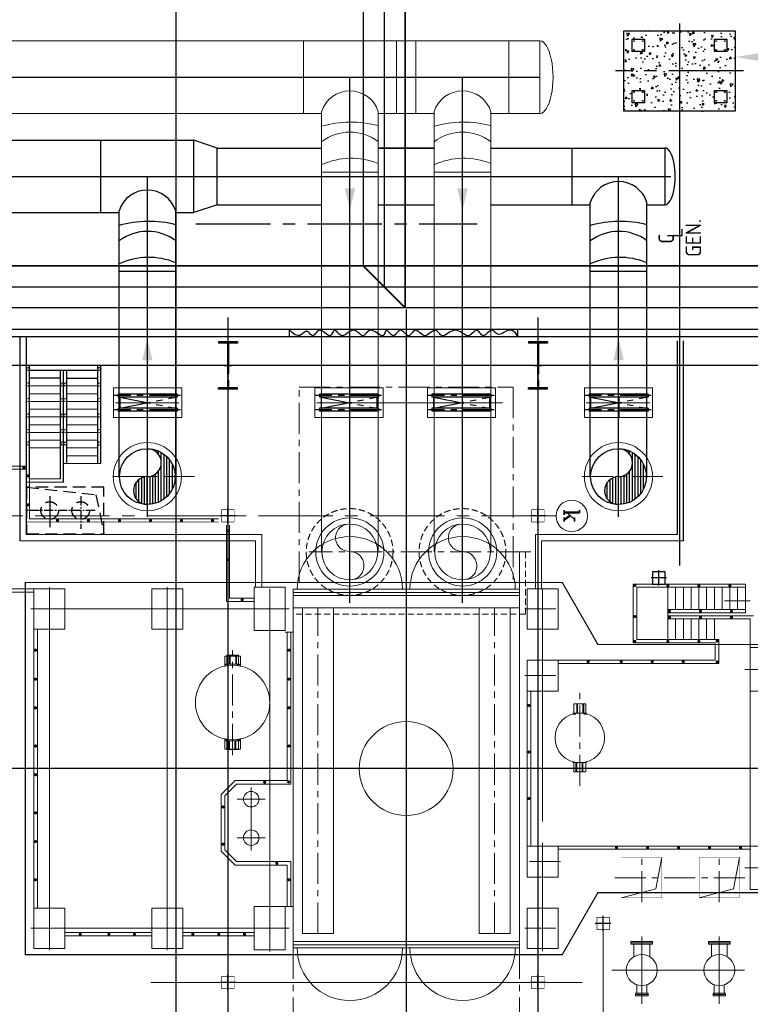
# Model space of a CAD drawing. Extents: x -287416 to 4934791, y -504132 to 1826789.
# Tile 229 of 256: x 2118366 to 2141935, y 3031 to 34790. Entities that reach past the tile are written whole.
import ezdxf
from ezdxf.enums import TextEntityAlignment as Align

# ---------------------------------------------------------------- set-up
doc = ezdxf.new("R2010")
doc.units = 0
doc.header["$LTSCALE"] = 800
doc.header["$MEASUREMENT"] = 0
for name, pattern in [('0', [0]), ('CENTER', [2, 1.25, -0.25, 0.25, -0.25]), ('CENTER2', [1.125, 0.75, -0.125, 0.125, -0.125]), ('CONTINOUS', [0]), ('DASHED', [0.75, 0.5, -0.25]), ('GTCHAIN', [24, 16, -3.2, 1.6, -3.2]), ('HIDDEN', [0.375, 0.25, -0.125]), ('PHANTOM', [2.5, 1.25, -0.25, 0.25, -0.25, 0.25, -0.25])]:
    doc.linetypes.add(name, pattern=pattern)
doc.layers.get('0').update_dxf_attribs({"linetype": 'CONTINUOUS'})
for name, color, linetype in [('0-CW SUPPLY', 4, 'CONTINUOUS'), ('Aux_col', 7, 'CONTINUOUS'), ('CENTER', 2, 'CENTER'), ('COL', 1, 'CENTER'), ('CONDENSATE', 1, 'CONTINUOUS'), ('EQP0', 1, 'CONTINUOUS'), ('GRID', 8, 'CENTER'), ('grid-20m', 53, 'CONTINUOUS'), ('GRIDS', 2, 'CENTER'), ('HATCH', 9, 'CONTINUOUS'), ('KEY PLAN', 251, 'CONTINUOUS'), ('MECH_EQ', 251, 'HIDDEN'), ('PIPE', 1, 'CONTINUOUS'), ('PIPE LINE', 1, 'CONTINUOUS'), ('STR', 2, 'CONTINUOUS'), ('WALL', 6, 'CONTINUOUS')]:
    doc.layers.add(name, color=color, linetype=linetype)
for name, color, linetype, lineweight in [('DIM', 4, 'CONTINUOUS', 15), ('EQUPT', 4, '0', 5), ('TEXT', 3, 'CONTINUOUS', 15)]:
    doc.layers.add(name, color=color, linetype=linetype, lineweight=lineweight)
doc.styles.add('ROMANC', font='romanc')
doc.styles.add('ROMANS', font='ISO9.shx', dxfattribs={"width": 0.8})

# ---------------------------------------------------------------- blocks, each defined once
blk = doc.blocks.new('A$C3C7577A7')
at = {"layer": 'Aux_col'}
for p, q in [((32000, 20150), (32000, 19650)), ((42000, 20150), (42000, 19650)), ((31750, 19900), (32250, 19900)), ((41750, 19900), (42250, 19900)), ((29900, 18250), (29900, 17750)), ((29650, 18000), (30150, 18000)), ((28300, 7050), (27900, 7050)), ((27900, 7050), (27900, 6650)), ((28100, 7100), (28100, 6600)), ((28300, 6650), (28300, 7050)), ((27850, 6850), (28350, 6850)), ((27900, 6650), (28300, 6650)), ((32000, 5100), (32000, 4600)), ((42000, 5100), (42000, 4600)), ((31750, 4850), (32250, 4850)), ((41750, 4850), (42250, 4850))]:
    blk.add_line(p, q, dxfattribs=at)
at = {"layer": 'Aux_col', "const_width": 20, "flags": 128}
for points in [[(31800, 19700), (32200, 19700), (32200, 20100), (31800, 20100)], [(41800, 19700), (42200, 19700), (42200, 20100), (41800, 20100)], [(29700, 17800), (30100, 17800), (30100, 18200), (29700, 18200)], [(31800, 4650), (32200, 4650), (32200, 5050), (31800, 5050)], [(41800, 4650), (42200, 4650), (42200, 5050), (41800, 5050)]]:
    blk.add_lwpolyline(points, close=True, dxfattribs=at)
blk = doc.blocks.new('BFLY')
at = {"layer": 'EQP0', "color": 2, "linetype": 'CENTER'}
for p, q in [((-229, 1053), (-229, -1084)), ((228, 1053), (228, -1084))]:
    blk.add_line(p, q, dxfattribs=at)
at = {"layer": 'EQP0', "color": 3}
for p, q in [((-279, 950), (-179, 950)), ((-279, 950), (-279, -950)), ((-179, 950), (-179, -950)), ((-179, 900), (178, 900)), ((178, 950), (278, 950)), ((178, 950), (178, -950)), ((278, 950), (278, -950)), ((-279, -950), (-179, -950)), ((-179, -900), (178, -900)), ((178, -950), (278, -950))]:
    blk.add_line(p, q, dxfattribs=at)
at = {"layer": 'EQP0', "color": 3, "linetype": 'CENTER'}
for p, q in [((178, -900), (-179, 900)), ((-179, -900), (178, 900))]:
    blk.add_line(p, q, dxfattribs=at)
blk = doc.blocks.new('A$C41E52089')
at = {"layer": 'COL'}
h = blk.add_hatch(dxfattribs=at)
h.set_pattern_fill('ANSI31', color=256, scale=100, style=0)
h.paths.add_polyline_path([(310, -720), (0, -720), (0, -760), (310, -760)])
h.paths.add_polyline_path([(0, -720), (-310, -720), (-310, -760), (0, -760)])
h.paths.add_polyline_path([(0, 0), (-13, 0), (-13, -720), (0, -720)])
h.paths.add_polyline_path([(0, 720), (-13, 720), (-13, 0), (0, 0)])
h.paths.add_polyline_path([(12, 0), (0, 0), (0, -720), (12, -720)])
h.paths.add_polyline_path([(12, 720), (0, 720), (0, 0), (12, 0)])
h.paths.add_polyline_path([(310, 760), (0, 760), (0, 720), (12, 720), (310, 720)])
h.paths.add_polyline_path([(0, 760), (-310, 760), (-310, 720), (0, 720)])
for p, q in [((-310, 760), (310, 760)), ((-310, 760), (-310, 720)), ((-310, 720), (310, 720)), ((-13, -720), (-13, 720)), ((12, -720), (12, 720)), ((310, 760), (310, 720)), ((-310, -720), (310, -720)), ((-310, -760), (-310, -720)), ((-310, -760), (310, -760)), ((310, -760), (310, -720))]:
    blk.add_line(p, q, dxfattribs=at)
at = {"layer": 'COL', "color": 2}
for p, q in [((0, -800), (0, 800)), ((123, 0), (-123, 0))]:
    blk.add_line(p, q, dxfattribs=at)
blk = doc.blocks.new('*X476')
at = {"color": 0}
for p, q in [((86015, 17150), (86472, 17150)), ((86044, 17200), (86443, 17200)), ((86094, 17250), (86392, 17250)), ((85993, 17050), (86493, 17050)), ((85996, 17000), (86498, 17000)), ((85999, 17100), (86488, 17100)), ((86003, 16950), (86514, 16950)), ((86973, 16950), (86983, 16950)), ((86988, 17000), (86991, 17000)), ((86016, 16900), (86543, 16900)), ((86035, 16850), (86592, 16850)), ((86060, 16800), (86722, 16800)), ((86765, 16800), (86927, 16800)), ((86894, 16850), (86952, 16850)), ((86944, 16900), (86971, 16900)), ((86093, 16750), (86894, 16750)), ((86135, 16700), (86851, 16700)), ((86192, 16650), (86794, 16650)), ((86273, 16600), (86713, 16600)), ((86463, 16550), (86523, 16550))]:
    blk.add_line(p, q, dxfattribs=at)
blk = doc.blocks.new('TOP')
blk.add_circle((0, 0), 500)
for centre, start, end in [((-250, 0), 0, 180), ((250, 0), 180, 0)]:
    blk.add_arc(centre, 250, start, end)
blk.add_blockref('*X476', (-86493, -17049))
blk = doc.blocks.new('A$C4E9A02D0')
at = {"layer": 'CENTER', "color": 2, "linetype": 'CENTER2', "ltscale": 0.5}
for p, q in [((10500, -8786), (10500, -7734)), ((10034, -8324), (12250, -8324))]:
    blk.add_line(p, q, dxfattribs=at)
at = {"layer": 'CENTER'}
blk.add_line((11500, -8786), (11500, -7662), dxfattribs=at)
at = {"layer": 'EQP0', "linetype": 'DASHED'}
for p, q in [((10007, -8833), (9750, -7574)), ((12250, -9074), (10007, -8833))]:
    blk.add_line(p, q, dxfattribs=at)
blk.add_lwpolyline([(9750, -9074), (12250, -9074), (12250, -7574), (9750, -7574)], close=True, dxfattribs=at)
for centre in [(10500, -8324), (11500, -8324)]:
    blk.add_circle(centre, 284, dxfattribs=at)

msp = doc.modelspace()

# ---------------------------------------------------------------- hatches: boundary and pattern name
h = msp.add_hatch()
h.set_pattern_fill('AR-CONC', color=8, scale=100, angle=-180, style=0)
h.set_pattern_definition([(230, (2155085, -12864.67), (-717.26, 62.752), [75, -825]), (175, (2155085, -12864.7), (138.751, -752.192), [60, -660]), (280.4514, (2155025.2, -12859.44), (-578.509, -689.44), [63.74, -701.142]), (226.1842, (2155085, -13064.7), (-1067.241, 165.519), [112.5, -1237.5]), (276.6356, (2154996, -13050.9), (-934.663, -974.118), [95.61, -1051.713]), (171.1842, (2155085, -13064.7), (-934.662, -974.119), [90, -990]), (201, (2154985, -13014.67), (-596.907, 402.619), [75, -825]), (146, (2154985, -13014.7), (-243.315, -725.15), [60, -660]), (251.4514, (2154935.2, -12981.1), (-840.223, -322.5305), [63.74, -701.142]), (217.5, (2155084.97, -12864.67), (-12.1599, -332.8939), [0, -652, 0, -670, 0, -662.5]), (187.5, (2155084.97, -12864.67), (-263.0695, -394.4117), [0, -382, 0, -637, 0, -252.5]), (147.5, (2155307.97, -12864.67), (-533.8224, 22.5549), [0, -250, 0, -780, 0, -1035]), (137.5, (2155407.97, -12864.67), (-583.186, -100.105), [0, -325, 0, -518, 0, -735])])
h.paths.add_polyline_path([(2141175, 32510.3), (2141175, 32110.3), (2140775, 32110.3), (2140775, 32510.3)], flags=16)
h.paths.add_polyline_path([(2140775, 33760.3), (2140775, 34160.3), (2141175, 34160.3), (2141175, 33760.3)], flags=16)
h.paths.add_polyline_path([(2138125, 34160.3), (2138525, 34160.3), (2138525, 33760.3), (2138125, 33760.3)], flags=16)
h.paths.add_polyline_path([(2141450, 34435.3), (2141450, 31835.3), (2137850, 31835.3), (2137850, 34435.3)])
h.paths.add_polyline_path([(2138525, 32510.3), (2138525, 32110.3), (2138125, 32110.3), (2138125, 32510.3)], flags=16)

# ---------------------------------------------------------------- linework, layer by layer
at = {"color": 2, "linetype": 'CENTER', "lineweight": 5}
for p, q in [((2124004.3, 20050.3), (2121281.7, 20050.3)), ((2139111.9, 20050.3), (2136389.2, 20050.3)), ((2134856.8, 17620.5), (2127698.4, 17620.5)), ((2127984.9, 5315.2), (2127984.9, 15796.5)), ((2133685, 5315.2), (2133685, 15796.5)), ((2134665.1, 15785.3), (2135804.6, 15785.3)), ((2125234.9, 11072.1), (2125234.9, 14458.7)), ((2125484.9, 14265.4), (2124984.9, 14265.4)), ((2124984.9, 14265.4), (2124984.9, 13939.1)), ((2125485, 14265.4), (2124985, 14265.4)), ((2124985, 14265.4), (2124985, 13939.1)), ((2125484.9, 14265.4), (2125484.9, 13939.1)), ((2125485, 14265.4), (2125485, 13939.1)), ((2134665.1, 13635.3), (2135804.6, 13635.3)), ((2136435.1, 10073.9), (2136435.1, 13175.5)), ((2124984.9, 11265.3), (2124984.9, 11591.7)), ((2124985, 11265.3), (2124985, 11591.7)), ((2125484.9, 11265.3), (2125484.9, 11591.7)), ((2125485, 11265.3), (2125485, 11591.7)), ((2125484.9, 11265.3), (2124984.9, 11265.3)), ((2125485, 11265.3), (2124985, 11265.3)), ((2135807.7, 7635.3), (2134629.2, 7635.3)), ((2138435, 6327.3), (2138435, 7899.3)), ((2140935, 6327.3), (2140935, 7899.3)), ((2141760.6, 7113.3), (2137376.3, 7113.3)), ((2134665.1, 5485.3), (2135804.6, 5485.3))]:
    msp.add_line(p, q, dxfattribs=at)
at = {"color": 3, "lineweight": 5}
msp.add_line((2134485, 15816.5), (2134485, 17620.5), dxfattribs=at)
at = {"color": 3, "linetype": 'HIDDEN', "lineweight": 5}
for q in [(2134685, 17620.5), (2127184.9, 15616.5)]:
    msp.add_line((2134685, 15616.5), q, dxfattribs=at)
at = {"color": 7, "lineweight": 5}
for p, q in [((2134485, 16416.5), (2127184.9, 16416.5)), ((2134485, 16316.5), (2127184.9, 16316.5)), ((2134485, 16216.5), (2127184.9, 16216.5)), ((2127185.2, 15816.5), (2127185.2, 16416.5)), ((2134485, 15816.5), (2134485, 16416.5)), ((2141101.7, 16044.3), (2141930.8, 16044.3)), ((2134485, 15816.5), (2127184.9, 15816.5)), ((2127184.9, 15816.5), (2127184.9, 4854.2)), ((2134485, 15816.5), (2134485, 4854.2)), ((2134485, 5054.2), (2127184.9, 5054.2)), ((2134485, 4954.2), (2127184.9, 4954.2)), ((2134485, 4854.2), (2127184.9, 4854.2))]:
    msp.add_line(p, q, dxfattribs=at)
at = {"color": 2, "lineweight": 5}
for p, q in [((2139275.1, 14800.4), (2139275.1, 16485.3)), ((2139525.1, 15760.3), (2139525.1, 16485.3)), ((2139775.1, 15760.3), (2139775.1, 16485.3)), ((2140025.1, 15760.3), (2140025.1, 16485.3)), ((2140275.1, 15760.3), (2140275.1, 16485.3)), ((2140525.2, 15760.3), (2140525.2, 16485.3)), ((2140775.2, 15760.3), (2140775.2, 16485.3)), ((2141025.2, 15760.3), (2141025.2, 16485.3)), ((2141275.2, 15760.3), (2141275.2, 16485.3)), ((2141525.2, 15760.3), (2141525.2, 16485.3)), ((2141775.2, 15660.3), (2141775.2, 16485.3)), ((2139525.1, 14800.4), (2139525.1, 15460.3)), ((2139775.1, 14800.4), (2139775.1, 15460.3)), ((2140025.1, 14800.4), (2140025.1, 15460.3)), ((2140275.1, 14800.4), (2140275.1, 15460.3)), ((2140525.2, 14800.4), (2140525.2, 15460.3)), ((2140775.2, 14800.4), (2140775.2, 15460.3))]:
    msp.add_line(p, q, dxfattribs=at)
at = {"lineweight": 5}
for p, q in [((2134485, 15816.5), (2134485, 15616.5)), ((2126935, 15035.3), (2127185.2, 15035.3)), ((2126934.7, 6185.3), (2127184.9, 6185.3)), ((2137190.7, 5385.3), (2137190.7, 1222.5))]:
    msp.add_line(p, q, dxfattribs=at)
at = {"color": 1, "linetype": 'CONTINOUS', "lineweight": 5}
for p, q in [((2130834.9, 10311.6), (2130834.9, 10958.2)), ((2130366.4, 10634.9), (2131303.4, 10634.9))]:
    msp.add_line(p, q, dxfattribs=at)
at = {"color": 2, "linetype": 'CENTER', "lineweight": 5, "ltscale": 500}
for p, q in [((2125835, 7990), (2125835, 10019.6)), ((2126284.3, 9645.3), (2125385.7, 9645.3)), ((2126284.3, 8405.3), (2125385.7, 8405.3))]:
    msp.add_line(p, q, dxfattribs=at)
at = {"lineweight": 5, "flags": 128}
for points in [[(2125135.8, 14005.9), (2125014.6, 14005.9), (2125014.6, 13975.6), (2125092.3, 13975.6)], [(2125135.8, 14288.2), (2125045, 14288.2), (2125045, 14005.9)], [(2125057.2, 13968.6), (2125057.2, 13975.6)], [(2125160.8, 14005.9), (2125160.8, 14288.2), (2125135.8, 14288.2), (2125135.8, 14005.9), (2125160.8, 14005.9)], [(2125333.5, 14288.2), (2125160.8, 14288.2)], [(2125160.8, 14005.9), (2125333.5, 14005.9)], [(2125358.5, 14005.9), (2125358.5, 14288.2), (2125333.5, 14288.2), (2125333.5, 14005.9), (2125358.5, 14005.9)], [(2125424.3, 14005.9), (2125424.3, 14288.2), (2125358.5, 14288.2)], [(2125377, 13975.6), (2125454.6, 13975.6), (2125454.6, 14005.9), (2125358.5, 14005.9)], [(2125412.8, 13968.4), (2125412.8, 13975.6)], [(2136336.7, 12725.3), (2136245.5, 12725.3), (2136245.5, 12425.3), (2136336.7, 12425.3)], [(2136361.7, 12425.4), (2136361.7, 12725.4), (2136336.7, 12725.4), (2136336.7, 12425.4), (2136361.7, 12425.4)], [(2136534.4, 12725.4), (2136361.7, 12725.3)], [(2136559.4, 12425.4), (2136559.4, 12725.4), (2136534.4, 12725.4), (2136534.4, 12425.4), (2136559.4, 12425.4)], [(2136559.4, 12425.3), (2136624.8, 12425.3), (2136624.8, 12725.3), (2136559.4, 12725.4)], [(2136420.2, 12421.3), (2136215.5, 12421.3), (2136215.5, 12391), (2136307.1, 12391)], [(2136361.7, 12425.3), (2136534.4, 12425.3)], [(2136563.2, 12391), (2136655.5, 12391), (2136655.5, 12421.3), (2136450.1, 12421.3)], [(2125092.3, 11564.3), (2125014.6, 11564.3), (2125014.6, 11534), (2125110.8, 11534)], [(2125045, 11534), (2125045, 11251.6), (2125110.8, 11251.6)], [(2125110.8, 11534), (2125110.8, 11251.6), (2125135.8, 11251.6), (2125135.8, 11534), (2125110.8, 11534)], [(2125135.8, 11534), (2125308.5, 11534)], [(2125308.5, 11534), (2125308.5, 11251.6), (2125333.5, 11251.6), (2125333.5, 11534), (2125308.5, 11534)], [(2125333.5, 11534), (2125454.6, 11534), (2125454.6, 11564.3), (2125377, 11564.3)], [(2125333.5, 11251.6), (2125424.3, 11251.6), (2125424.3, 11534)], [(2125135.8, 11251.6), (2125308.5, 11251.6)], [(2136214.7, 10856.3), (2136214.7, 10829.3), (2136420.2, 10829.3)], [(2136310.9, 10825.3), (2136245.5, 10825.3), (2136245.5, 10525.3), (2136310.9, 10525.1)], [(2136298.6, 10829.3), (2136298.6, 10825.3)], [(2136310.9, 10825.1), (2136310.9, 10525.1), (2136335.9, 10525.1), (2136335.9, 10825.1), (2136310.9, 10825.1)], [(2136508.6, 10825.3), (2136335.9, 10825.3)], [(2136450.1, 10829.3), (2136654.7, 10829.3), (2136654.7, 10856.1)], [(2136508.6, 10825.1), (2136508.6, 10525.1), (2136533.6, 10525.1), (2136533.6, 10825.1), (2136508.6, 10825.1)], [(2136533.6, 10525.3), (2136624.8, 10525.3), (2136624.8, 10825.3), (2136533.6, 10825.3)], [(2136571.6, 10829.3), (2136571.6, 10825.3)], [(2136245.5, 10635.3), (2136002.1, 10635.3)], [(2136335.9, 10525.1), (2136508.6, 10525.3)]]:
    msp.add_lwpolyline(points, dxfattribs=at)
at = {"color": 7, "lineweight": 5, "const_width": 50}
for points in [[(2134792.7, 12693.5, 1), (2134792.7, 12643.5, 1)], [(2134792.7, 11193.5, 1), (2134792.7, 11143.4, 1)], [(2134792.7, 9693.4, 1), (2134792.7, 9643.4, 1)]]:
    msp.add_lwpolyline(points, format="xyb", close=True, dxfattribs=at)
at = {"linetype": 'GTCHAIN', "lineweight": 5, "flags": 128}
msp.add_lwpolyline([(2125085, 11564.3), (2125085, 11565.7)], dxfattribs=at)
at = {"linetype": 'HIDDEN', "lineweight": 5}
for centre in [(2129009.7, 17620.5), (2132650, 17620.5)]:
    msp.add_circle(centre, 1400, dxfattribs=at)
at = {"color": 7, "lineweight": 5}
for centre in [(2129014.9, 17620.5), (2132655, 17620.5)]:
    msp.add_circle(centre, 1100, dxfattribs=at)
at = {"lineweight": 5}
for centre, radius in [((2125234.9, 12765.4), 1200), ((2136435.1, 11625.3), 800), ((2125835, 9645.3), 250), ((2125835, 8405.3), 250)]:
    msp.add_circle(centre, radius, dxfattribs=at)
at = {"color": 1, "linetype": 'CONTINOUS', "lineweight": 5}
msp.add_circle((2130834.9, 10634.9), 1514.8, dxfattribs=at)
at = {"color": 7, "lineweight": 5}
for centre, start, end in [((2129014.9, 16416.5), 0, 180), ((2132655, 16416.5), 0, 180), ((2129014.9, 4854.2), 180, 0), ((2132655, 4854.2), 180, 0)]:
    msp.add_arc(centre, 1700, start, end, dxfattribs=at)
at = {"linetype": 'CONTINOUS', "lineweight": 15}
msp.add_solid([(2142449.9, 33419.9), (2141449.9, 33586.6), (2142449.9, 33753.2)], dxfattribs=at)
at = {"layer": '0-CW SUPPLY', "color": 1, "linetype": 'Continuous', "lineweight": 9, "ltscale": 2500}
for points in [[(2122318.3, 23805), (2122651.6, 23805), (2122485, 24505)], [(2137518.3, 23805), (2137851.6, 23805), (2137685, 24505)]]:
    msp.add_solid(points, dxfattribs=at)
at = {"layer": 'CONDENSATE', "lineweight": 5, "const_width": 10}
for points in [[(2139085, 6463.3), (2137785, 6463.3), (2137785, 7763.3), (2139085, 7763.3)], [(2141585, 6463.3), (2140285, 6463.3), (2140285, 7763.3), (2141585, 7763.3)]]:
    msp.add_lwpolyline(points, close=True, dxfattribs=at)
at = {"layer": 'DIM', "lineweight": 5}
for p, q in [((2139085, 7763.3), (2138891.6, 6752.3)), ((2141585, 7763.3), (2141391.6, 6752.3)), ((2138891.6, 6752.3), (2137785, 6463.3)), ((2141391.6, 6752.3), (2140285, 6463.3))]:
    msp.add_line(p, q, dxfattribs=at)
for points in [[(2119825, 16435.3), (2118825, 16435.3), (2118825, 15135.3), (2119825, 15135.3)], [(2123625, 16435.3), (2122625, 16435.3), (2122625, 15135.3), (2123625, 15135.3)], [(2126935, 16485.3), (2125935, 16485.3), (2125935, 15085.3), (2126935, 15085.3)], [(2135735, 16435.3), (2134735, 16435.3), (2134735, 15135.3), (2135735, 15135.3)], [(2143135, 13135.3), (2141935, 13135.3), (2141935, 14535.3), (2143135, 14535.3)], [(2135735, 14135.3), (2134735, 14135.3), (2134735, 13135.3), (2135735, 13135.3)], [(2135735, 7135.3), (2134735, 7135.3), (2134735, 8135.3), (2135735, 8135.3)], [(2143135, 8135.3), (2141935, 8135.3), (2141935, 6735.3), (2143135, 6735.3)], [(2119825, 4835.3), (2118825, 4835.3), (2118825, 6135.3), (2119825, 6135.3)], [(2123625, 4835.3), (2122625, 4835.3), (2122625, 6135.3), (2123625, 6135.3)], [(2126935, 4785.3), (2125935, 4785.3), (2125935, 6185.3), (2126935, 6185.3)], [(2135735, 4835.3), (2134735, 4835.3), (2134735, 6135.3), (2135735, 6135.3)]]:
    msp.add_lwpolyline(points, close=True, dxfattribs=at)
msp.add_circle((2136176.8, 18785.3), 508.6, dxfattribs=at)
at = {"layer": 'EQP0'}
for p, q in [((2118385, 17985.3), (2118385, 24575.3)), ((2118585, 18185.3), (2118585, 24575.3)), ((2139585, 18185.3), (2139585, 24431.1)), ((2139785, 17985.3), (2139785, 24431.1))]:
    msp.add_line(p, q, dxfattribs=at)
at = {"layer": 'EQP0', "linetype": 'Continuous', "lineweight": 5}
for p, q in [((2121395.8, 22916.8), (2121395.8, 21953.8)), ((2121395.8, 22916.8), (2123595.8, 22916.8)), ((2123595.8, 22916.8), (2123595.8, 21953.8)), ((2127886.6, 22917.3), (2127886.6, 21954.3)), ((2127886.6, 22917.3), (2130086.6, 22917.3)), ((2130086.6, 22917.3), (2130086.6, 21954.3)), ((2131516.6, 22917.3), (2131516.6, 21954.3)), ((2131516.6, 22917.3), (2133716.6, 22917.3)), ((2133716.6, 22917.3), (2133716.6, 21954.3)), ((2136585, 22916.8), (2136585, 21953.8)), ((2136585, 22916.8), (2138785, 22916.8)), ((2138785, 22916.8), (2138785, 21953.8)), ((2123481.7, 22435.3), (2121455.2, 22435.3)), ((2121511.9, 22435.3), (2123502.4, 22435.3)), ((2129972.6, 22435.8), (2127946, 22435.8)), ((2128002.7, 22435.8), (2133943.4, 22435.8)), ((2133602.6, 22435.8), (2131576, 22435.8)), ((2138670.9, 22435.3), (2136644.4, 22435.3)), ((2136701.1, 22435.3), (2138691.6, 22435.3)), ((2121395.8, 21953.8), (2123595.8, 21953.8)), ((2127886.6, 21954.3), (2130086.6, 21954.3)), ((2131516.6, 21954.3), (2133716.6, 21954.3)), ((2136585, 21953.8), (2138785, 21953.8))]:
    msp.add_line(p, q, dxfattribs=at)
at = {"layer": 'EQP0', "color": 3, "lineweight": 5}
msp.add_line((2137705, 21961.5), (2137705, 22623.8), dxfattribs=at)
at = {"layer": 'EQP0', "lineweight": 5}
for p, q in [((2126175.4, 18185.3), (2118585, 18185.3)), ((2126175.4, 16485.3), (2126175.4, 18185.3)), ((2135002.6, 18185.3), (2139585, 18185.3)), ((2135002.6, 18185.3), (2135002.6, 16435.3)), ((2125975.4, 17985.3), (2118385, 17985.3)), ((2125975.4, 16485.3), (2125975.4, 17985.3)), ((2135202.6, 17985.3), (2139785, 17985.3)), ((2135202.6, 17985.3), (2135202.6, 16435.3)), ((2138273, 3389.2), (2138273, 3662.3)), ((2138596.9, 3389.2), (2138596.9, 3662.3)), ((2140773, 3389.2), (2140773, 3662.3)), ((2141096.9, 3389.2), (2141096.9, 3662.3)), ((2138581.2, 3344.8), (2138257.3, 3344.8)), ((2138581.2, 3300.3), (2138257.3, 3300.3)), ((2141081.2, 3344.8), (2140757.3, 3344.8)), ((2141081.2, 3300.3), (2140757.3, 3300.3))]:
    msp.add_line(p, q, dxfattribs=at)
at = {"layer": 'EQP0', "color": 1, "lineweight": 5}
for p, q in [((2127484.9, 5315.2), (2127484.9, 15796.5)), ((2128484.9, 5315.2), (2128484.9, 15796.5)), ((2133185, 5315.2), (2133185, 15796.5)), ((2134185, 5315.2), (2134185, 15796.5)), ((2128484.9, 5315.2), (2127484.9, 5315.2)), ((2134185, 5315.2), (2133185, 5315.2))]:
    msp.add_line(p, q, dxfattribs=at)
at = {"layer": 'EQP0', "lineweight": 5}
for points in [[(2138637.7, 3344.8), (2138232.2, 3344.8), (2138232.2, 3389.2), (2138637.7, 3389.2)], [(2138637.7, 3300.3), (2138232.2, 3300.3), (2138232.2, 3344.8), (2138637.7, 3344.8)], [(2141137.7, 3344.8), (2140732.2, 3344.8), (2140732.2, 3389.2), (2141137.7, 3389.2)], [(2141137.7, 3300.3), (2140732.2, 3300.3), (2140732.2, 3344.8), (2141137.7, 3344.8)]]:
    msp.add_lwpolyline(points, close=True, dxfattribs=at)
for centre, radius in [((2122484.6, 20050.3), 1100), ((2122484.6, 20050.3), 1100), ((2137684.6, 20050.3), 1100), ((2138435, 4135.3), 500), ((2140935, 4135.3), 500)]:
    msp.add_circle(centre, radius, dxfattribs=at)
at = {"layer": 'EQUPT', "linetype": 'Continuous', "lineweight": 5, "const_width": 40, "flags": 128}
msp.add_lwpolyline([(2118550, 4635.3), (2135870, 4635.3), (2137020, 6635.3), (2150175, 6635.3), (2150175, 14635.3), (2137020, 14635.3), (2135870, 16635.3), (2118550, 16635.3), (2118550, 4635.3)], dxfattribs=at)
at = {"layer": 'GRID', "linetype": 'CENTER', "ltscale": 2500}
for p, q in [((2130835, 25438.4), (2130835, -837)), ((2167924.4, 10635.3), (2118014.2, 10635.3))]:
    msp.add_line(p, q, dxfattribs=at)
at = {"layer": 'GRID', "linetype": 'CENTER', "ltscale": 5000}
for p, q in [((2125085, 25178.7), (2125085, -14821)), ((2135085, 25178.7), (2135085, -14821)), ((2168111.3, 23635.3), (2072684.5, 23635.3))]:
    msp.add_line(p, q, dxfattribs=at)
at = {"layer": 'GRID', "linetype": 'CENTER2', "lineweight": 5, "ltscale": 4}
msp.add_line((2135668.2, 18785.3), (2116442.4, 18785.3), dxfattribs=at)
at = {"layer": 'GRID', "linetype": 'CENTER', "lineweight": 5, "ltscale": 2500}
for p, q in [((2119325, 4772.3), (2119325, 16482)), ((2123125, 4772.3), (2123125, 16482)), ((2126435, 4734.3), (2126435, 16435.3)), ((2135235, 8929.6), (2135235, 16435.3)), ((2127056.4, 15785.3), (2118723.9, 15785.3)), ((2150086.2, 13835.3), (2141762.4, 13835.3)), ((2135235, 4740.3), (2135235, 8233.9)), ((2135235, 4740.3), (2135235, 8233.9)), ((2150086.2, 7435.3), (2141762.4, 7435.3)), ((2127056.4, 5485.3), (2118723.9, 5485.3))]:
    msp.add_line(p, q, dxfattribs=at)
at = {"layer": 'GRID', "linetype": 'CENTER', "lineweight": 5, "ltscale": 5000}
for p, q in [((2138435, 5220.7), (2138435, 3049.9)), ((2140935, 5220.7), (2140935, 3049.9)), ((2141744.7, 4135.3), (2137462.9, 4135.3)), ((2136512.1, 3735.3), (2122601.4, 3735.3))]:
    msp.add_line(p, q, dxfattribs=at)
at = {"layer": 'GRID', "lineweight": 5}
for p, q in [((2127184.9, 4854.2), (2127190.1, 2397.3)), ((2134485, 4854.2), (2134485, 2438.6))]:
    msp.add_line(p, q, dxfattribs=at)
at = {"layer": 'grid-20m', "linetype": 'PHANTOM', "ltscale": 12000}
msp.add_line((2123408, 80115.9), (2123408, -62789.8), dxfattribs=at)
at = {"layer": 'GRIDS', "color": 6, "linetype": 'Continuous', "lineweight": 5}
for centre in [(2129014.9, 17620.5), (2132655, 17620.5)]:
    msp.add_circle(centre, 900, dxfattribs=at)
at = {"layer": 'HATCH', "lineweight": 5, "const_width": 50}
for points in [[(2118501.6, 20360.3, 1), (2118501.6, 20310.3, 1)], [(2118663.3, 20078.7, 1), (2118613.3, 20078.7, 1)], [(2118663.3, 19145, 1), (2118613.3, 19145, 1)], [(2119587, 18660.3, 1), (2119587, 18610.3, 1)], [(2120587, 18660.3, 1), (2120587, 18610.3, 1)], [(2121587, 18660.3, 1), (2121587, 18610.3, 1)], [(2122587, 18660.3, 1), (2122587, 18610.3, 1)], [(2123587, 18660.3, 1), (2123587, 18610.3, 1)], [(2124587, 18660.3, 1), (2124587, 18610.3, 1)], [(2125113.3, 18302.3, 1), (2125063.3, 18302.3, 1)], [(2125113.3, 17368.6, 1), (2125063.3, 17368.6, 1)], [(2125540.8, 16103.4, 1), (2125540.8, 16053.4, 1)], [(2118903.3, 14452.4, 1), (2118853.3, 14452.4, 1)], [(2127078.2, 14452.4, 1), (2127028.2, 14452.4, 1)], [(2118903.3, 13518.7, 1), (2118853.3, 13518.7, 1)], [(2127078.2, 13518.7, 1), (2127028.2, 13518.7, 1)], [(2118903.3, 12594.3, 1), (2118853.3, 12594.3, 1)], [(2127078.2, 12594.3, 1), (2127028.2, 12594.3, 1)], [(2118903.3, 11361.8, 1), (2118853.3, 11361.8, 1)], [(2127078.2, 11361.8, 1), (2127028.2, 11361.8, 1)], [(2118903.3, 10437.5, 1), (2118853.3, 10437.5, 1)], [(2126293.5, 10195.5, 1), (2126243.5, 10195.5, 1)], [(2127065.7, 10207.9, 1), (2127015.7, 10207.9, 1)], [(2127065.7, 10207.9, 1), (2127015.7, 10207.9, 1)], [(2118903.3, 9205, 1), (2118853.3, 9205, 1)], [(2124952.5, 9395.8, 1), (2124902.5, 9395.8, 1)], [(2118903.3, 8280.6, 1), (2118853.3, 8280.6, 1)], [(2124954.4, 8191.8, 1), (2124904.4, 8191.8, 1)], [(2124954.4, 8191.8, 1), (2124904.4, 8191.8, 1)], [(2126684.9, 7579.6, 1), (2126634.9, 7579.6, 1)], [(2118903.3, 7048.1, 1), (2118853.3, 7048.1, 1)], [(2127078.2, 7048.1, 1), (2127028.2, 7048.1, 1)], [(2120319.6, 5318.2, 1), (2120319.6, 5268.2, 1)], [(2121245.8, 5318.2, 1), (2121245.8, 5268.2, 1)], [(2122066.4, 5318.2, 1), (2122066.4, 5268.2, 1)], [(2123950.7, 5318.2, 1), (2123950.7, 5268.2, 1)], [(2124788.4, 5318.2, 1), (2124788.4, 5268.2, 1)], [(2125616.5, 5318.2, 1), (2125616.5, 5268.2, 1)]]:
    msp.add_lwpolyline(points, format="xyb", close=True, dxfattribs=at)
at = {"layer": 'HATCH', "lineweight": 5, "const_width": 50, "flags": 128}
for points in [[(2138235.1, 16535.4, 1), (2138185.1, 16535.4, 1)], [(2139300.5, 16535.4, 1), (2139250.5, 16535.4, 1)], [(2140300.5, 16535.4, 1), (2140250.5, 16535.4, 1)], [(2141300.5, 16535.4, 1), (2141250.5, 16535.4, 1)], [(2138235.1, 15535.4, 1), (2138185.1, 15535.4, 1)], [(2139350.5, 15710.4, 1), (2139300.5, 15710.4, 1)], [(2140350.5, 15710.4, 1), (2140300.5, 15710.4, 1)], [(2141350.5, 15710.4, 1), (2141300.5, 15710.4, 1)], [(2139350.5, 15510.4, 1), (2139300.5, 15510.4, 1)], [(2140350.5, 15510.4, 1), (2140300.5, 15510.4, 1)], [(2141350.5, 15510.4, 1), (2141300.5, 15510.4, 1)], [(2138235.1, 14735.5, 1), (2138185.1, 14735.5, 1)], [(2139300.5, 14735.5, 1), (2139250.5, 14735.5, 1)], [(2140300.5, 14735.5, 1), (2140250.5, 14735.5, 1)], [(2140890.2, 14747.6, 1), (2140840.2, 14747.6, 1)], [(2136732.3, 14085.4, 1), (2136682.3, 14085.4, 1)], [(2137797.8, 14085.4, 1), (2137747.8, 14085.4, 1)], [(2138797.8, 14085.4, 1), (2138747.8, 14085.4, 1)], [(2139797.8, 14085.4, 1), (2139747.8, 14085.4, 1)], [(2140890.2, 14073.2, -1), (2140840.2, 14073.2, -1)], [(2137621.8, 8108.4, 1), (2137621.8, 8058.4, 1)], [(2138621.8, 8108.4, 1), (2138621.8, 8058.4, 1)], [(2139621.8, 8108.4, 1), (2139621.8, 8058.4, 1)], [(2140621.8, 8108.4, 1), (2140621.8, 8058.4, 1)], [(2141621.8, 8108.4, 1), (2141621.8, 8058.4, 1)]]:
    msp.add_lwpolyline(points, format="xyb", close=True, dxfattribs=at)
at = {"layer": 'HATCH', "lineweight": 5}
for centre, radius, start, end in [((2129000.8, 18081.1), 445.1, 99.33122, 271.83467), ((2132640.9, 18081.1), 445.1, 99.33122, 271.83467), ((2129015.3, 17178.3), 457.9, 280.8514, 90.0262), ((2132655.4, 17178.3), 457.9, 280.8514, 90.0262)]:
    msp.add_arc(centre, radius, start, end, dxfattribs=at)
at = {"layer": 'KEY PLAN', "linetype": 'CENTER2', "ltscale": 2500}
msp.add_line((2139650, 34668.3), (2139650, 17182.8), dxfattribs=at)
at = {"layer": 'KEY PLAN', "linetype": 'Continuous', "lineweight": 9, "ltscale": 2500}
for p, q in [((2035632.5, 34102.8), (2135150.1, 34102.8)), ((2127519.9, 34102.8), (2127519.9, 31767.8)), ((2130520.1, 34102.8), (2130520.1, 31767.8)), ((2131149.9, 34102.8), (2131149.9, 31767.8)), ((2134150.1, 34102.8), (2134150.1, 31767.8)), ((2135150.1, 34102.8), (2135150.1, 31767.8)), ((2131735.5, 32935.3), (2131735.5, 32935.3)), ((2131735.5, 32935.3), (2131735.5, 32935.3)), ((2035632.5, 31767.8), (2128105.5, 31767.8)), ((2128105.5, 17620.5), (2128105.5, 31821.9)), ((2129934.5, 17620.5), (2129934.5, 31821.9)), ((2129934.5, 31767.8), (2131735.5, 31767.8)), ((2129934.5, 31767.8), (2131735.5, 31767.8)), ((2131735.5, 17620.5), (2131735.5, 31821.9)), ((2133564.5, 17620.5), (2133564.5, 31821.9)), ((2133564.5, 31767.8), (2135150.1, 31767.8)), ((2129934.5, 29867.1), (2128105.5, 29867.1)), ((2133564.5, 29867.1), (2131735.5, 29867.1))]:
    msp.add_line(p, q, dxfattribs=at)
at = {"layer": 'KEY PLAN', "linetype": 'CENTER2', "ltscale": 4}
for p, q in [((2141710.2, 33135.3), (2137589.8, 33135.3)), ((2124051.9, 28199.9), (2133120.9, 28199.9))]:
    msp.add_line(p, q, dxfattribs=at)
at = {"layer": 'KEY PLAN', "lineweight": -3, "ltscale": 2000}
for p, q in [((2099585.6, 32935.3), (2135150.1, 32935.3)), ((2129020, 15977.4), (2129020, 32935.3)), ((2132650, 15977.4), (2132650, 32935.3)), ((2099585.6, 29735.3), (2139373.9, 29735.3)), ((2122485, 18750.2), (2122485, 29735.3)), ((2137685, 18750.2), (2137685, 29735.3))]:
    msp.add_line(p, q, dxfattribs=at)
at = {"layer": 'KEY PLAN', "linetype": 'Continuous'}
for p, q in [((2035632.5, 30902.8), (2123985, 30902.8)), ((2120985, 28567.8), (2120985, 30902.8)), ((2124735, 30649.8), (2123985, 30902.8)), ((2123985, 28567.8), (2123985, 30902.8)), ((2124735, 30649.8), (2128105.5, 30649.8)), ((2124735, 28820.8), (2124735, 30649.8)), ((2131735.5, 30649.9), (2129934.5, 30649.9)), ((2129934.5, 30649.8), (2131735.5, 30649.8)), ((2133564.5, 30649.8), (2139185, 30649.8)), ((2136185, 28820.8), (2136185, 30649.8)), ((2139185, 28820.8), (2139185, 30649.8)), ((2121570.5, 20050.3), (2121570.5, 28621.9)), ((2123399.5, 20050.3), (2123399.5, 28621.9)), ((2124735, 28820.8), (2123985, 28567.8)), ((2124735, 28820.8), (2128105.5, 28820.8)), ((2129934.5, 28820.8), (2131735.5, 28820.8)), ((2133564.5, 28820.8), (2136770.5, 28820.8)), ((2136770.5, 20050.3), (2136770.5, 28896.3)), ((2138599.5, 20050.3), (2138599.5, 28896.3)), ((2138599.5, 28820.8), (2139187.2, 28820.8)), ((2035632.5, 28567.8), (2121570.5, 28567.8)), ((2123399.5, 28567.8), (2123985, 28567.8)), ((2123399.5, 26667.1), (2121570.5, 26667.1)), ((2138600, 26667.1), (2136771, 26667.1))]:
    msp.add_line(p, q, dxfattribs=at)
at = {"layer": 'KEY PLAN', "const_width": 50}
for points in [[(2129450.1, 37150.5), (2129450.1, 26849.7)], [(2130800.1, 37150.5), (2130800.1, 25499.7)], [(2085340.8, 26849.7), (2145839.2, 26849.7), (2145839.2, 28867.7)], [(2086690.8, 25499.7), (2147189.2, 25499.7), (2147189.2, 28867.7)], [(2130800.1, 25499.7), (2129450.1, 26849.7)]]:
    msp.add_lwpolyline(points, dxfattribs=at)
at = {"layer": 'KEY PLAN', "linetype": 'CENTER2', "ltscale": 5000}
for points in [[(2130125.1, 37150.5), (2130125.1, 26174.7)], [(2086015.8, 26174.7), (2146514.2, 26174.7), (2146514.2, 28867.7)]]:
    msp.add_lwpolyline(points, dxfattribs=at)
at = {"layer": 'KEY PLAN'}
for points in [[(2141450, 31835.3), (2137850, 31835.3), (2137850, 34435.3), (2141450, 34435.3)], [(2138525, 33760.3), (2138125, 33760.3), (2138125, 34160.3), (2138525, 34160.3)], [(2141175, 33760.3), (2140775, 33760.3), (2140775, 34160.3), (2141175, 34160.3)], [(2138525, 32110.3), (2138125, 32110.3), (2138125, 32510.3), (2138525, 32510.3)], [(2141175, 32110.3), (2140775, 32110.3), (2140775, 32510.3), (2141175, 32510.3)]]:
    msp.add_lwpolyline(points, close=True, dxfattribs=at)
for centre in [(2138185, 34100.3), (2138465, 34100.3), (2140835, 34100.3), (2141115, 34100.3), (2138185, 33820.3), (2138465, 33820.3), (2140835, 33820.3), (2141115, 33820.3), (2138185, 32450.3), (2138465, 32450.3), (2140835, 32450.3), (2141115, 32450.3), (2138185, 32170.3), (2138465, 32170.3), (2140835, 32170.3), (2141115, 32170.3)]:
    msp.add_circle(centre, 12, dxfattribs=at)
at = {"layer": 'KEY PLAN', "linetype": 'Continuous', "lineweight": 9, "ltscale": 2500}
for centre, radius, start, end in [((2129020, 31536.3), 958.1, 17.34509, 162.65491), ((2132650, 31536.3), 958.1, 17.34509, 162.65491), ((2129061.9, 27982.4), 3501.6, 75.5696, 105.85026), ((2132691.9, 27982.4), 3501.6, 75.5696, 105.85026), ((2129024, 29648.7), 1513.5, 53.01963, 127.36698), ((2132654, 29648.7), 1513.5, 53.01963, 127.36698), ((2129066.7, 28042.7), 2279.7, 67.62586, 114.93916), ((2132696.7, 28042.7), 2279.7, 67.62586, 114.93916)]:
    msp.add_arc(centre, radius, start, end, dxfattribs=at)
at = {"layer": 'KEY PLAN', "linetype": 'Continuous'}
for centre, radius, start, end in [((2137685, 28610.7), 958.1, 17.34509, 162.65491), ((2122485, 28336.3), 958.1, 17.34509, 162.65491), ((2122526.9, 24782.4), 3501.6, 75.5696, 105.85026), ((2137727.3, 24782.4), 3501.6, 75.5696, 105.85026), ((2122489, 26448.7), 1513.5, 53.01963, 127.36698), ((2137689.5, 26448.7), 1513.5, 53.01963, 127.36698), ((2122531.7, 24842.7), 2279.7, 67.62586, 114.93916), ((2137732.2, 24842.7), 2279.7, 67.62586, 114.93916)]:
    msp.add_arc(centre, radius, start, end, dxfattribs=at)
at = {"layer": 'KEY PLAN', "linetype": 'Continuous', "lineweight": 9, "ltscale": 2500}
msp.add_ellipse((2135150.7, 32935.3), major_axis=(0, -1167.5), ratio=0.3602936, start_param=-0.001687, end_param=3.1430352, dxfattribs=at)
at = {"layer": 'KEY PLAN', "linetype": 'Continuous'}
msp.add_ellipse((2139185.4, 29735.3), major_axis=(0, -914.5), ratio=0.3602936, start_param=-0.001687, end_param=3.1430352, dxfattribs=at)
at = {"layer": 'KEY PLAN', "linetype": 'Continuous', "lineweight": 9, "ltscale": 2500}
for points in [[(2128853.3, 29347.7), (2129186.6, 29347.7), (2129020, 28647.7)], [(2132483.3, 29347.7), (2132816.6, 29347.7), (2132650, 28647.7)]]:
    msp.add_solid(points, dxfattribs=at)
at = {"layer": 'MECH_EQ', "color": 9, "linetype": 'CENTER', "lineweight": 5}
msp.add_lwpolyline([(2134281.5, 16635.3), (2127384.4, 16635.3), (2127384.4, 22935.3), (2134281.5, 22935.3)], close=True, dxfattribs=at)
at = {"layer": 'PIPE'}
msp.add_lwpolyline([(2134440.1, 24571.1), (2134358.7, 24685.1), (2134278.6, 24748.7), (2134200.6, 24772.2), (2134125.6, 24765.6), (2134054.4, 24739.2), (2133988.1, 24703), (2133927.3, 24667.2), (2133873.1, 24642), (2133825.8, 24635), (2133784.8, 24644.1), (2133748.6, 24664.5), (2133716.1, 24691.7), (2133686, 24720.9), (2133657.2, 24747.6), (2133628.3, 24767), (2133598.2, 24774.5), (2133565.9, 24766.9), (2133531.7, 24746.9), (2133496.3, 24718.6), (2133460.2, 24686.1), (2133424.2, 24653.7), (2133388.7, 24625.4), (2133354.5, 24605.4), (2133322.2, 24597.8), (2133292.2, 24605.4), (2133264.2, 24625.4), (2133237.6, 24653.7), (2133211.9, 24686.1), (2133186.6, 24718.6), (2133161.1, 24746.9), (2133135, 24766.9), (2133107.8, 24774.5), (2133078.8, 24766.9), (2133048.1, 24746.9), (2133015.6, 24718.6), (2132981.2, 24686.1), (2132944.8, 24653.7), (2132906.5, 24625.4), (2132866, 24605.4), (2132823.5, 24597.8), (2132778.8, 24605.4), (2132732.1, 24625.4), (2132683.6, 24653.7), (2132633.5, 24686.1), (2132582, 24718.6), (2132529.4, 24746.9), (2132475.7, 24766.9), (2132421.1, 24774.5), (2132366.1, 24766.9), (2132311, 24746.9), (2132256.6, 24718.6), (2132203.6, 24686.1), (2132152.4, 24653.7), (2132103.9, 24625.4), (2132058.6, 24605.4), (2132017.1, 24597.8), (2131980, 24605.4), (2131946.4, 24625.4), (2131915.4, 24653.7), (2131886, 24686.1), (2131857.4, 24718.6), (2131828.5, 24746.9), (2131798.4, 24766.9), (2131766.1, 24774.5), (2131731, 24766.9), (2131693.2, 24746.9), (2131653.4, 24718.6), (2131611.9, 24686.1), (2131569.4, 24653.7), (2131526.2, 24625.4), (2131483, 24605.4), (2131440.3, 24597.8), (2131398.3, 24605.4), (2131357.5, 24625.4), (2131317.7, 24653.7), (2131279.2, 24686.1), (2131242, 24718.6), (2131206.2, 24746.9), (2131172, 24766.9), (2131139.3, 24774.5), (2131108.3, 24766.9), (2131078.7, 24746.9), (2131049.9, 24718.6), (2131021.7, 24686.1), (2130993.7, 24653.7), (2130965.4, 24625.4), (2130936.5, 24605.4), (2130906.6, 24597.8), (2130875.4, 24605.4), (2130843.2, 24625.4), (2130810.2, 24653.7), (2130776.9, 24686.1), (2130743.6, 24718.6), (2130710.7, 24746.9), (2130678.4, 24766.9), (2130647.2, 24774.5), (2130617.3, 24766.9), (2130588.5, 24746.9), (2130560.4, 24718.6), (2130532.7, 24686.1), (2130505.1, 24653.7), (2130477.3, 24625.4), (2130448.8, 24605.4), (2130419.5, 24597.8), (2130389, 24605.4), (2130358.1, 24625.4), (2130327.2, 24653.7), (2130297.3, 24686.1), (2130268.9, 24718.6), (2130242.7, 24746.9), (2130219.5, 24766.9), (2130200, 24774.5), (2130184.5, 24766.9), (2130171.8, 24746.9), (2130160.3, 24718.6), (2130148.5, 24686.1), (2130134.8, 24653.7), (2130117.7, 24625.4), (2130095.6, 24605.4), (2130067, 24597.8), (2130030.8, 24605.4), (2129988.2, 24625.4), (2129940.8, 24653.7), (2129890.4, 24686.1), (2129838.5, 24718.6), (2129786.9, 24746.9), (2129737.3, 24766.9), (2129691.3, 24774.5), (2129650.1, 24766.9), (2129613.4, 24746.9), (2129580.2, 24718.6), (2129549.6, 24686.1), (2129520.7, 24653.7), (2129492.6, 24625.4), (2129464.4, 24605.4), (2129435.3, 24597.8), (2129404.4, 24605.4), (2129371.7, 24625.4), (2129337.2, 24653.7), (2129300.8, 24686.1), (2129262.7, 24718.6), (2129222.7, 24746.9), (2129181.1, 24766.9), (2129137.7, 24774.5), (2129092.6, 24766.9), (2129046.4, 24746.9), (2128999.6, 24718.6), (2128952.7, 24686.1), (2128906.3, 24653.7), (2128860.9, 24625.4), (2128817, 24605.4), (2128775.2, 24597.8), (2128736, 24605.4), (2128699.4, 24625.4), (2128665.3, 24653.7), (2128633.7, 24686.1), (2128604.5, 24718.6), (2128577.7, 24746.9), (2128553.1, 24766.9), (2128530.8, 24774.5), (2128510.6, 24766.9), (2128491.7, 24746.9), (2128473.3, 24718.6), (2128454.6, 24686.1), (2128434.8, 24653.7), (2128412.9, 24625.4), (2128388.3, 24605.4), (2128360, 24597.8), (2128327.5, 24605.4), (2128291.4, 24625.4), (2128252.8, 24653.7), (2128212.5, 24686.1), (2128171.4, 24718.6), (2128130.6, 24746.9), (2128091, 24766.9), (2128053.5, 24774.5), (2128018.8, 24766.9), (2127986.6, 24746.9), (2127956.7, 24718.6), (2127928.4, 24686.1), (2127901.3, 24653.7), (2127875, 24625.4), (2127849.1, 24605.4), (2127823, 24597.8), (2127796.3, 24605.3), (2127769, 24624.7), (2127740.7, 24651.4), (2127711.4, 24680.6), (2127680.9, 24707.8), (2127649, 24728.2), (2127615.7, 24737.3), (2127580.7, 24730.3), (2127543.6, 24705.1), (2127502.6, 24669.3), (2127455.5, 24633.1), (2127400.2, 24606.7), (2127334.5, 24600.1), (2127256.4, 24623.6), (2127163.6, 24687.2), (2127054.1, 24801.1)], dxfattribs=at)
at = {"layer": 'PIPE LINE', "lineweight": 5}
for p, q in [((2138181, 4972.3), (2138181, 4566)), ((2138689, 4972.3), (2138689, 4566)), ((2140681, 4972.3), (2140681, 4566)), ((2141189, 4972.3), (2141189, 4566))]:
    msp.add_line(p, q, dxfattribs=at)
at = {"layer": 'PIPE LINE', "linetype": 'GTCHAIN', "lineweight": 5, "flags": 128}
for points in [[(2138086, 5018.3), (2138086, 5058.3), (2138784, 5058.3), (2138784, 5018.3), (2138086, 5018.3)], [(2138086, 5012.3), (2138086, 4972.3), (2138784, 4972.3), (2138784, 5012.3), (2138086, 5012.3)], [(2138142.5, 5018.3), (2138142.5, 5015.3), (2138727.5, 5015.3), (2138727.5, 5018.3)], [(2138142.5, 5012.3), (2138142.5, 5015.3), (2138727.5, 5015.3), (2138727.5, 5012.3)], [(2140586, 5018.3), (2140586, 5058.3), (2141284, 5058.3), (2141284, 5018.3), (2140586, 5018.3)], [(2140586, 5012.3), (2140586, 4972.3), (2141284, 4972.3), (2141284, 5012.3), (2140586, 5012.3)], [(2140642.5, 5018.3), (2140642.5, 5015.3), (2141227.5, 5015.3), (2141227.5, 5018.3)], [(2140642.5, 5012.3), (2140642.5, 5015.3), (2141227.5, 5015.3), (2141227.5, 5012.3)]]:
    msp.add_lwpolyline(points, dxfattribs=at)
at = {"layer": 'STR', "color": 1}
for p, q in [((2118585, 19875.3), (2118585, 23635.3)), ((2118685, 19975.3), (2118685, 23635.3)), ((2120885, 20475.3), (2120885, 23635.3)), ((2120985, 20475.3), (2120985, 23635.3)), ((2120885, 23475.3), (2118685, 23475.3)), ((2119685, 23225.3), (2118685, 23225.3)), ((2119685, 19975.3), (2119685, 23475.3)), ((2119785, 19875.3), (2119785, 23475.3)), ((2119885, 20475.3), (2119885, 23475.3)), ((2119885, 23225.3), (2120885, 23225.3))]:
    msp.add_line(p, q, dxfattribs=at)
at = {"layer": 'STR', "color": 1, "lineweight": 5}
for p, q in [((2119685, 22975.3), (2118685, 22975.3)), ((2119885, 22975.3), (2120885, 22975.3)), ((2119685, 22725.3), (2118685, 22725.3)), ((2119885, 22725.3), (2120885, 22725.3)), ((2119685, 22475.3), (2118685, 22475.3)), ((2119885, 22475.3), (2120885, 22475.3)), ((2119685, 22225.3), (2118685, 22225.3)), ((2119685, 21975.3), (2118685, 21975.3)), ((2119885, 22225.3), (2120885, 22225.3)), ((2119885, 21975.3), (2120885, 21975.3)), ((2119685, 21725.3), (2118685, 21725.3)), ((2119885, 21725.3), (2120885, 21725.3)), ((2119685, 21475.3), (2118685, 21475.3)), ((2119885, 21475.3), (2120885, 21475.3)), ((2119685, 21225.3), (2118685, 21225.3)), ((2119685, 20975.3), (2118685, 20975.3)), ((2119885, 21225.3), (2120885, 21225.3)), ((2119885, 20975.3), (2120885, 20975.3)), ((2119885, 20725.3), (2120885, 20725.3)), ((2119785, 20475.3), (2120985, 20475.3)), ((2119785, 19875.3), (2118585, 19875.3)), ((2119685, 19975.3), (2118685, 19975.3))]:
    msp.add_line(p, q, dxfattribs=at)
at = {"layer": 'STR', "color": 1}
for centre in [(2118635, 23523.5), (2120935, 23523.5)]:
    msp.add_circle(centre, 50, dxfattribs=at)
at = {"layer": 'STR', "color": 1, "lineweight": 5}
for centre in [(2118635, 23023.5), (2119735, 23023.5), (2119835, 23023.5), (2120935, 23023.5), (2118635, 22523.5), (2119735, 22523.5), (2119835, 22523.5), (2120935, 22523.5), (2118635, 22023.5), (2119735, 22023.5), (2119835, 22023.5), (2120935, 22023.5), (2118635, 21525), (2119735, 21525), (2119835, 21525), (2120935, 21525), (2118635, 21120.4), (2119735, 21120.4), (2119835, 21120.4), (2120935, 21120.4)]:
    msp.add_circle(centre, 50, dxfattribs=at)
at = {"layer": 'WALL'}
for p, q in [((2093470, 24805.3), (2127054.1, 24805.3)), ((2127054.1, 24805.3), (2134437.1, 24805.3)), ((2127054.1, 24805.3), (2127054.1, 24575.3)), ((2134437.1, 24805.3), (2144508.4, 24805.3)), ((2134437.1, 24575.3), (2134437.1, 24805.3)), ((2093470, 24575.3), (2127054.1, 24575.3)), ((2127054.1, 24575.3), (2134437.1, 24575.3)), ((2134437.1, 24575.3), (2144738.4, 24575.3))]:
    msp.add_line(p, q, dxfattribs=at)
at = {"layer": 'WALL', "lineweight": 5}
for p, q in [((2117020, 20385.3), (2118585, 20385.3)), ((2118685, 20388.4), (2118685, 18688.4)), ((2117020, 20285.3), (2118585, 20288.4)), ((2118585, 20288.4), (2118585, 18588.4)), ((2124785, 18585.4), (2118585, 18588.4)), ((2118685, 18688.4), (2124785, 18685.4)), ((2125035, 16020.4), (2125035, 18485.3)), ((2125135, 16135.4), (2125135, 18485.3)), ((2138160.1, 14685.4), (2138160.1, 16585.3)), ((2138160.1, 16585.3), (2141775.2, 16585.3)), ((2141775.2, 16485.3), (2141775.2, 16585.3)), ((2118825, 16435.3), (2117020, 16435.3)), ((2118825, 16320.3), (2117020, 16320.3)), ((2138275.1, 14800.4), (2138275.1, 16485.3)), ((2138275.1, 16485.3), (2141775.2, 16485.3)), ((2125934.7, 16020.4), (2125035, 16020.4)), ((2125934.7, 16135.4), (2125135, 16135.4)), ((2139275.1, 15760.3), (2141775.2, 15760.3)), ((2139275.1, 15660.3), (2141775.2, 15660.3)), ((2139275.1, 15560.3), (2142035, 15560.3)), ((2139275.1, 15460.3), (2141935, 15460.3)), ((2141935, 8135.3), (2141935, 15460.3)), ((2118825, 6135.3), (2118825, 15135.3)), ((2118940, 6135.3), (2118940, 15135.3)), ((2126999.9, 15035.3), (2126999.9, 10250.3)), ((2127114.9, 15035.3), (2127114.9, 10135.3)), ((2138160.1, 14685.4), (2140800.2, 14685.4)), ((2138275.1, 14800.4), (2140915.2, 14800.4)), ((2140800.2, 14135.3), (2140800.2, 14685.4)), ((2140915.2, 14020.3), (2140915.2, 14800.4)), ((2140800.2, 14135.3), (2135735, 14135.3)), ((2140915.2, 14020.3), (2135735, 14020.3)), ((2134735, 13135.3), (2134735, 8035.3)), ((2134850, 13135.3), (2134850, 8135.3)), ((2125317.2, 10250.3), (2124869.9, 9802.9)), ((2126999.9, 10250.3), (2125317.2, 10250.3)), ((2125364.9, 10135.3), (2124984.9, 9755.3)), ((2127114.9, 10135.3), (2125364.9, 10135.3)), ((2124869.9, 7967.6), (2124869.9, 9802.9)), ((2124984.9, 8015.3), (2124984.9, 9755.3)), ((2125317.2, 7520.3), (2124869.9, 7967.6)), ((2125364.9, 7635.3), (2124984.9, 8015.3)), ((2135735, 8135.3), (2141935, 8135.3)), ((2135735, 8035.3), (2141935, 8035.3)), ((2127114.9, 7635.3), (2125364.9, 7635.3)), ((2127114.9, 6185.3), (2127114.9, 7635.3)), ((2126999.9, 7520.3), (2125317.2, 7520.3)), ((2126999.9, 6185.3), (2126999.9, 7520.3)), ((2119825, 5350.2), (2122624.7, 5350.2)), ((2119825, 5235.2), (2122624.7, 5235.2)), ((2123625, 5350.2), (2125935, 5350.2)), ((2123625, 5235.2), (2125935, 5235.2))]:
    msp.add_line(p, q, dxfattribs=at)

# ---------------------------------------------------------------- block references
at = {"lineweight": 5, "rotation": 180}
msp.add_blockref('A$C4E9A02D0', (2130835, 10635.3), dxfattribs=at)
at = {"rotation": 180}
msp.add_blockref('A$C3C7577A7', (2167085, 23635.3), dxfattribs=at)
at = {"layer": 'COL', "color": 1, "rotation": 180}
msp.add_blockref('A$C41E52089', (2125085, 23635.3), dxfattribs=at)
at = {"layer": 'COL', "rotation": 180}
msp.add_blockref('A$C41E52089', (2135085, 23635.3), dxfattribs=at)
msp.add_blockref('A$C41E52089', (2135085, 23635.3), dxfattribs=at)
at = {"layer": 'EQP0', "linetype": 'Continuous', "lineweight": 5, "rotation": 270}
for p in [(2122495.8, 22435.3), (2128986.6, 22435.8), (2132616.6, 22435.8), (2137685, 22435.3)]:
    msp.add_blockref('BFLY', p, dxfattribs=at)
at = {"layer": 'EQP0', "lineweight": 5, "xscale": 1.800000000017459, "yscale": 1.800000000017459, "zscale": 1.800000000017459, "rotation": 89.99999999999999}
for p in [(2122484.6, 20050.3), (2122484.6, 20050.3), (2137684.6, 20050.3)]:
    msp.add_blockref('TOP', p, dxfattribs=at)

# ---------------------------------------------------------------- texts
at = {"layer": 'KEY PLAN', "style": 'ROMANS'}
for s, p in [('GEN.', (2140099.7, 27137.9)), ('C', (2139222.2, 27563.4)), ('L', (2139503, 27751.5))]:
    msp.add_text(s, height=500, rotation=90, dxfattribs=at).set_placement(p, align=Align.MIDDLE_LEFT)
at = {"layer": 'TEXT', "lineweight": 5, "style": 'ROMANC'}
msp.add_text('k', height=500, rotation=270, dxfattribs=at).set_placement((2136176.8, 18785.3), align=Align.MIDDLE)

doc.saveas('drawing.dxf')
